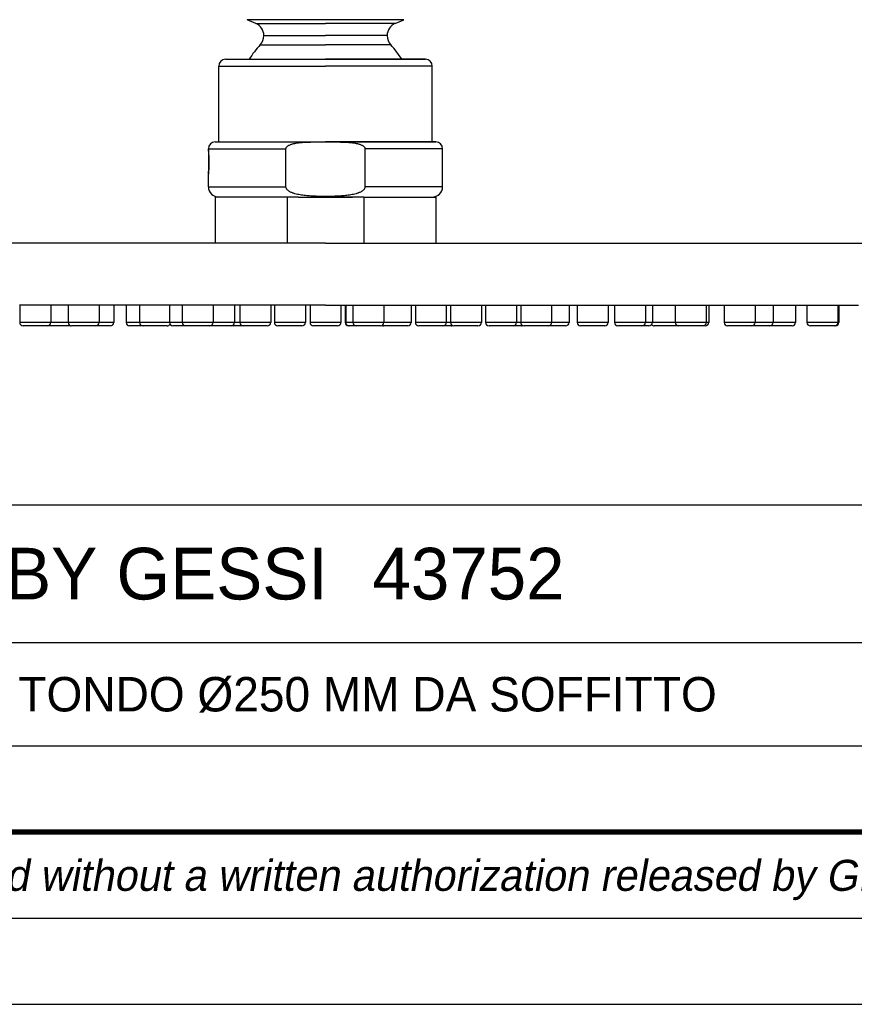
# Model space of a CAD drawing. Header units: millimetres. Extents: x 0 to 210, y 0 to 297.
# Tile 3 of 7: x 91 to 139, y 0 to 57. Entities that reach past the tile are written whole.
import ezdxf
from ezdxf.enums import TextEntityAlignment as Align

# ---------------------------------------------------------------- set-up
doc = ezdxf.new("R2010")
doc.units = ezdxf.units.MM
doc.header["$LTSCALE"] = 19.36
doc.layers.get('0').update_dxf_attribs({"linetype": 'CONTINUOUS'})
for name, color, linetype in [('00_COMPONENTI', 7, 'CONTINUOUS'), ('50_QUOTE', 7, 'CONTINUOUS'), ('52_NOTE', 7, 'CONTINUOUS')]:
    doc.layers.add(name, color=color, linetype=linetype)
doc.styles.get("Standard").update_dxf_attribs({"font": 'txt', "width": 1.15})
doc.styles.add('TEXTSTYLE_4', font='triumi.ttf')
doc.styles.add('TEXTSTYLE_5', font='triumb.ttf')
doc.styles.add('TEXTSTYLE_7', font='trium.ttf')
doc.dimstyles.new('DIMSTYLE_3', dxfattribs={"dimtxt": 2, "dimasz": 2, "dimexe": 1, "dimexo": 0.5, "dimgap": 0.5, "dimtad": 1, "dimdec": 0, "dimlfac": 2.5, "dimdsep": 46, "dimtxsty": 'Standard', "dimblk": '_FILLED', "dimblk1": '_FILLED', "dimblk2": '_FILLED', "dimcen": 0.09, "dimazin": 2, "dimtfac": 1, "dimtdec": 0, "dimtofl": 0, "dimtmove": 0, "dimatfit": 3, "dimldrblk": '_FILLED', "dimfxl": 0, "dimtolj": 1, "dimarcsym": 0})

# ---------------------------------------------------------------- blocks, each defined once
blk = doc.blocks.new('_FILLED')
at = {"color": 0, "linetype": 'ByBlock'}
blk.add_solid([(0, 0), (-1, 0.175), (-1, -0.175)], dxfattribs=at)
blk = doc.blocks.new('*D8')
at = {"layer": '50_QUOTE', "color": 2, "linetype": 'Continuous'}
for p, q in [((96.914, 145.019), (35.972, 145.019)), ((36.972, 145.019), (36.972, 92.799)), ((36.972, 40.579), (36.972, 92.799)), ((57.914, 40.579), (35.972, 40.579))]:
    blk.add_line(p, q, dxfattribs=at)
at = {"layer": '50_QUOTE', "color": 2, "linetype": 'Continuous', "xscale": 2, "yscale": 2, "zscale": 2}
for p, rotation in [((36.972, 145.019), 90), ((36.972, 40.579), 270)]:
    blk.add_blockref('_FILLED', p, dxfattribs=dict(at, rotation=rotation))
at = {"layer": '50_QUOTE', "color": 2, "linetype": 'Continuous', "width": 0.776952}
blk.add_text('261', height=2, rotation=90, dxfattribs=at).set_placement((36.472, 91.361), align=Align.CENTER)

msp = doc.modelspace()

# ---------------------------------------------------------------- linework, layer by layer
at = {"color": 2, "linetype": 'Continuous'}
for p, q in [((10, 29), (200, 29)), ((36, 21), (152, 21)), ((10, 15), (200, 15)), ((10, 15), (200, 15)), ((10, 10), (200, 10)), ((10, 5), (200, 5))]:
    msp.add_line(p, q, dxfattribs=at)
at = {"color": 7, "linetype": 'Continuous'}
msp.add_line((0, 0), (210, 0), dxfattribs=at)
at = {"color": 7, "linetype": 'Continuous', "const_width": 0.3}
msp.add_lwpolyline([(10, 10), (200, 10)], dxfattribs=at)
at = {"layer": '00_COMPONENTI', "color": 7, "linetype": 'Continuous'}
for p, q in [((104.3632, 56.9412), (103.8572, 57.1559)), ((112.4639, 56.9412), (112.9698, 57.1559)), ((104.8335, 56.229), (104.8335, 56.2305)), ((111.9935, 56.229), (111.9935, 56.2305)), ((102.2135, 50.0594), (102.2135, 54.4594)), ((102.6135, 54.8594), (103.4935, 54.8594)), ((102.6135, 54.8594), (103.4935, 54.8594)), ((103.4935, 54.8594), (108.4135, 54.8594)), ((103.4935, 54.8594), (108.4135, 54.8594)), ((113.3335, 54.8594), (108.4135, 54.8594)), ((108.4135, 54.8594), (113.3335, 54.8594)), ((114.2135, 54.8594), (113.3335, 54.8594)), ((113.3335, 54.8594), (114.2135, 54.8594)), ((114.6135, 50.0594), (114.6135, 54.4594)), ((102.0135, 50.0594), (102.2135, 50.0594)), ((102.0135, 50.0594), (102.2135, 50.0594)), ((102.2135, 50.0594), (108.4135, 50.0594)), ((102.2135, 50.0594), (108.4135, 50.0594)), ((108.26, 50.0594), (108.4135, 50.0594)), ((114.6135, 50.0594), (108.4135, 50.0594)), ((108.4135, 50.0594), (114.6135, 50.0594)), ((108.4135, 50.0594), (108.5663, 50.0594)), ((114.8135, 50.0594), (114.6135, 50.0594)), ((114.6135, 50.0594), (114.8135, 50.0594)), ((101.6135, 49.6294), (101.6135, 49.6594)), ((101.6135, 49.6294), (101.6135, 48.9794)), ((101.6135, 49.6294), (101.6135, 49.5594)), ((101.6135, 49.5594), (101.6135, 49.5584)), ((101.6135, 49.5584), (101.6135, 49.5578)), ((101.6135, 49.5578), (101.6135, 49.4413)), ((101.6135, 49.4413), (101.6135, 49.2103)), ((101.6135, 49.2103), (101.6135, 48.9794)), ((106.1157, 47.4594), (106.1157, 49.6594)), ((110.7113, 47.4594), (110.7113, 49.6594)), ((115.2135, 47.4594), (115.2135, 49.6594)), ((101.6135, 48.9794), (101.6135, 48.3294)), ((101.6135, 48.9794), (101.6135, 48.7484)), ((101.6135, 48.7484), (101.6135, 48.5175)), ((101.6135, 48.5175), (101.6135, 48.3294)), ((101.6135, 48.3294), (101.627, 48.306)), ((101.6135, 48.1595), (101.6135, 48.1594)), ((101.6135, 48.0594), (101.6135, 48.1594)), ((101.6135, 47.4594), (101.6135, 48.0594)), ((102.2135, 46.8594), (102.0135, 46.8594)), ((102.0135, 46.8594), (102.0135, 44.1794)), ((102.2165, 46.8594), (102.2135, 46.8594)), ((102.5735, 46.8594), (102.2165, 46.8594)), ((106.1864, 46.8594), (102.5735, 46.8594)), ((106.8522, 46.8594), (106.1864, 46.8594)), ((106.1864, 46.8594), (106.1864, 44.1794)), ((106.853, 46.8594), (106.8522, 46.8594)), ((106.8522, 46.8594), (108.4135, 46.8594)), ((106.853, 46.8594), (108.4135, 46.8594)), ((109.9741, 46.8594), (108.4135, 46.8594)), ((108.4135, 46.8594), (109.9749, 46.8594)), ((109.9749, 46.8594), (109.9741, 46.8594)), ((110.6406, 46.8594), (109.9749, 46.8594)), ((110.6406, 46.8594), (114.2535, 46.8594)), ((110.6406, 46.8594), (110.6406, 44.1794)), ((114.2535, 46.8594), (114.6106, 46.8594)), ((114.6106, 46.8594), (114.6135, 46.8594)), ((114.6135, 46.8594), (114.8135, 46.8594)), ((114.8135, 46.8594), (114.8135, 44.1794)), ((102.0135, 44.1794), (58.9416, 44.1794)), ((108.4135, 44.1794), (102.0135, 44.1794)), ((108.4135, 44.1794), (114.8135, 44.1794)), ((114.8135, 44.1794), (157.8855, 44.1794)), ((92.5525, 40.5794), (90.6478, 40.5794)), ((90.6527, 40.5794), (90.6527, 39.5794)), ((92.4527, 40.5794), (92.4527, 39.5794)), ((92.6859, 40.5794), (92.5525, 40.5794)), ((93.363, 40.5794), (92.6859, 40.5794)), ((93.458, 40.5794), (93.363, 40.5794)), ((95.2135, 40.5794), (93.458, 40.5794)), ((93.4628, 40.5794), (93.4628, 39.5794)), ((95.3626, 40.5794), (95.2135, 40.5794)), ((95.2628, 40.5794), (95.2628, 39.5794)), ((95.4726, 40.5794), (95.3626, 40.5794)), ((96.2132, 40.5794), (95.4726, 40.5794)), ((96.1135, 40.5794), (96.1135, 39.5794)), ((96.7347, 40.5794), (96.2132, 40.5794)), ((96.8823, 40.5794), (96.7347, 40.5794)), ((96.8345, 40.5794), (96.8345, 39.5794)), ((97.1467, 40.5794), (96.8823, 40.5794)), ((97.5139, 40.5794), (97.1467, 40.5794)), ((97.6475, 40.5794), (97.5139, 40.5794)), ((97.6135, 40.5794), (97.6135, 39.5794)), ((99.2555, 40.5794), (97.6475, 40.5794)), ((99.3044, 40.5794), (99.2555, 40.5794)), ((99.9935, 40.5794), (99.3044, 40.5794)), ((99.3555, 40.5794), (99.3555, 39.5794)), ((100.0109, 40.5794), (99.9935, 40.5794)), ((101.1665, 40.5794), (100.0109, 40.5794)), ((100.0932, 40.5794), (100.0932, 39.5794)), ((101.2477, 40.5794), (101.1665, 40.5794)), ((101.9929, 40.5794), (101.2477, 40.5794)), ((101.8932, 40.5794), (101.8932, 39.5794)), ((103.2296, 40.5794), (101.9929, 40.5794)), ((103.1299, 40.5794), (103.1299, 39.5794)), ((103.3345, 40.5794), (103.2296, 40.5794)), ((103.3834, 40.5794), (103.3345, 40.5794)), ((105.3493, 40.5794), (103.3834, 40.5794)), ((103.4345, 40.5794), (103.4345, 39.5794)), ((105.2345, 40.5794), (105.2345, 39.5794)), ((105.5046, 40.5794), (105.3493, 40.5794)), ((105.4439, 40.5794), (105.4439, 39.5794)), ((107.3434, 40.5794), (105.5046, 40.5794)), ((107.2439, 40.5794), (107.2439, 39.5794)), ((107.4135, 40.5794), (107.3434, 40.5794)), ((108.4135, 40.5794), (107.4135, 40.5794)), ((107.5135, 40.5794), (107.5135, 39.5794)), ((107.5135, 40.5794), (107.5135, 39.5794)), ((108.4135, 40.5794), (109.4135, 40.5794)), ((109.3135, 40.5794), (109.3135, 39.5794)), ((109.3135, 40.5794), (109.3135, 39.5794)), ((109.4135, 40.5794), (109.4531, 40.5794)), ((109.4531, 40.5794), (109.486, 40.5794)), ((109.486, 40.5794), (109.8698, 40.5794)), ((109.553, 40.5794), (109.553, 39.5794)), ((109.5856, 40.5794), (109.5856, 39.5794)), ((109.8698, 40.5794), (109.9004, 40.5794)), ((109.9004, 40.5794), (111.3224, 40.5794)), ((110, 40.5794), (110, 39.5794)), ((111.3224, 40.5794), (111.4041, 40.5794)), ((111.4041, 40.5794), (111.4926, 40.5794)), ((111.4926, 40.5794), (111.8981, 40.5794)), ((111.8, 40.5794), (111.8, 39.5794)), ((111.8981, 40.5794), (113.4436, 40.5794)), ((113.3925, 40.5794), (113.3925, 39.5794)), ((113.4436, 40.5794), (113.4925, 40.5794)), ((113.4925, 40.5794), (113.5321, 40.5794)), ((113.5321, 40.5794), (115.4831, 40.5794)), ((113.6321, 40.5794), (113.6321, 39.5794)), ((115.4321, 40.5794), (115.4321, 39.5794)), ((115.4831, 40.5794), (115.532, 40.5794)), ((115.532, 40.5794), (115.5716, 40.5794)), ((115.5716, 40.5794), (115.6605, 40.5794)), ((115.6605, 40.5794), (117.5226, 40.5794)), ((115.6716, 40.5794), (115.6716, 39.5794)), ((117.4716, 40.5794), (117.4716, 39.5794)), ((117.5226, 40.5794), (117.5716, 40.5794)), ((117.5716, 40.5794), (117.6111, 40.5794)), ((117.6111, 40.5794), (119.5621, 40.5794)), ((117.7111, 40.5794), (117.7111, 39.5794)), ((119.5111, 40.5794), (119.5111, 39.5794)), ((119.5621, 40.5794), (119.6111, 40.5794)), ((119.6111, 40.5794), (119.6506, 40.5794)), ((119.6506, 40.5794), (119.9447, 40.5794)), ((119.7506, 40.5794), (119.7506, 39.5794)), ((119.9447, 40.5794), (121.3545, 40.5794)), ((121.3545, 40.5794), (121.6017, 40.5794)), ((121.5506, 40.5794), (121.5506, 39.5794)), ((121.6017, 40.5794), (121.6506, 40.5794)), ((121.6506, 40.5794), (122.4055, 40.5794)), ((122.4055, 40.5794), (122.6132, 40.5794)), ((122.5623, 40.5794), (122.5623, 39.5794)), ((122.6132, 40.5794), (122.6623, 40.5794)), ((122.6623, 40.5794), (122.7533, 40.5794)), ((122.7533, 40.5794), (122.9312, 40.5794)), ((122.9312, 40.5794), (124.7401, 40.5794)), ((123.0311, 40.5794), (123.0311, 39.5794)), ((124.7401, 40.5794), (124.9309, 40.5794)), ((124.8311, 40.5794), (124.8311, 39.5794)), ((124.9309, 40.5794), (125.0961, 40.5794)), ((125.0961, 40.5794), (126.8734, 40.5794)), ((125.1958, 40.5794), (125.1958, 39.5794)), ((126.8734, 40.5794), (126.9085, 40.5794)), ((126.9085, 40.5794), (126.9401, 40.5794)), ((126.9401, 40.5794), (127.0955, 40.5794)), ((126.9958, 40.5794), (126.9958, 39.5794)), ((127.0955, 40.5794), (127.5015, 40.5794)), ((127.4017, 40.5794), (127.4017, 39.5794)), ((127.5015, 40.5794), (128.6326, 40.5794)), ((128.6326, 40.5794), (130.3594, 40.5794)), ((128.7323, 40.5794), (128.7323, 39.5794)), ((130.3594, 40.5794), (130.4766, 40.5794)), ((130.4766, 40.5794), (130.632, 40.5794)), ((130.5323, 40.5794), (130.5323, 39.5794)), ((130.632, 40.5794), (130.7713, 40.5794)), ((130.6716, 40.5794), (130.6716, 39.5794)), ((130.7713, 40.5794), (130.8531, 40.5794)), ((130.8531, 40.5794), (131.4698, 40.5794)), ((131.4698, 40.5794), (133.154, 40.5794)), ((131.5695, 40.5794), (131.5695, 39.5794)), ((133.154, 40.5794), (133.4135, 40.5794)), ((133.3695, 40.5794), (133.3695, 39.5794)), ((133.4135, 40.5794), (133.4692, 40.5794)), ((133.4692, 40.5794), (133.8304, 40.5794)), ((133.8304, 40.5794), (134.5211, 40.5794)), ((134.4214, 40.5794), (134.4214, 39.5794)), ((134.5211, 40.5794), (134.662, 40.5794)), ((134.662, 40.5794), (134.8135, 40.5794)), ((134.8135, 40.5794), (135.8132, 40.5794)), ((135.7135, 40.5794), (135.7135, 39.5794)), ((135.8132, 40.5794), (135.8893, 40.5794)), ((135.8893, 40.5794), (136.281, 40.5794)), ((136.281, 40.5794), (136.3317, 40.5794)), ((136.3317, 40.5794), (137.8134, 40.5794)), ((136.3807, 40.5794), (136.3807, 39.5794)), ((137.8134, 40.5794), (137.9652, 40.5794)), ((137.9652, 40.5794), (138.2711, 40.5794)), ((138.1807, 40.5794), (138.1807, 39.5794)), ((138.2316, 40.5794), (138.2316, 39.5794)), ((138.2711, 40.5794), (138.3316, 40.5794)), ((138.3316, 40.5794), (139.3769, 40.5794)), ((90.8618, 39.3794), (90.8527, 39.3794)), ((90.8551, 39.3794), (90.8566, 39.3794)), ((92.186, 39.3794), (90.8551, 39.3794)), ((90.9161, 39.3794), (90.8618, 39.3794)), ((90.9228, 39.3794), (90.9161, 39.3794)), ((91.2903, 39.3794), (90.9228, 39.3794)), ((91.2927, 39.3794), (91.2903, 39.3794)), ((91.3174, 39.3794), (91.2927, 39.3794)), ((91.3195, 39.3794), (91.3174, 39.3794)), ((91.808, 39.3794), (91.3195, 39.3794)), ((91.8127, 39.3794), (91.808, 39.3794)), ((92.186, 39.3794), (91.8127, 39.3794)), ((92.2423, 39.3794), (92.186, 39.3794)), ((92.2448, 39.3794), (92.186, 39.3794)), ((92.2527, 39.3794), (92.2423, 39.3794)), ((92.2488, 39.3794), (92.2448, 39.3794)), ((92.2502, 39.3794), (92.2488, 39.3794)), ((92.2565, 39.3794), (92.2527, 39.3794)), ((92.2565, 39.3794), (92.2527, 39.3794)), ((92.326, 39.3794), (92.2565, 39.3794)), ((93.4623, 39.3794), (92.2565, 39.3794)), ((92.636, 39.3794), (92.326, 39.3794)), ((92.6415, 39.3794), (92.636, 39.3794)), ((92.6856, 39.3794), (92.6415, 39.3794)), ((93.156, 39.3794), (92.6856, 39.3794)), ((93.1592, 39.3794), (93.156, 39.3794)), ((93.4623, 39.3794), (93.1592, 39.3794)), ((93.596, 39.3794), (93.4623, 39.3794)), ((93.5958, 39.3794), (93.4623, 39.3794)), ((93.6719, 39.3794), (93.6628, 39.3794)), ((93.6653, 39.3794), (93.6667, 39.3794)), ((93.6696, 39.3794), (93.6653, 39.3794)), ((94.9962, 39.3794), (93.6696, 39.3794)), ((93.7263, 39.3794), (93.6719, 39.3794)), ((93.7329, 39.3794), (93.7263, 39.3794)), ((94.1005, 39.3794), (93.7329, 39.3794)), ((94.1028, 39.3794), (94.1005, 39.3794)), ((94.1276, 39.3794), (94.1028, 39.3794)), ((94.1297, 39.3794), (94.1276, 39.3794)), ((94.6182, 39.3794), (94.1297, 39.3794)), ((94.6228, 39.3794), (94.6182, 39.3794)), ((94.9962, 39.3794), (94.6228, 39.3794)), ((95.0628, 39.3794), (94.9962, 39.3794)), ((95.0589, 39.3794), (94.9962, 39.3794)), ((95.0604, 39.3794), (95.0589, 39.3794)), ((95.2135, 39.3794), (95.0628, 39.3794)), ((95.2135, 39.3794), (95.0628, 39.3794)), ((95.4724, 39.3794), (95.2135, 39.3794)), ((95.4723, 39.3794), (95.2135, 39.3794)), ((95.4735, 39.3794), (95.4723, 39.3794)), ((95.4735, 39.3794), (95.4724, 39.3794)), ((95.91, 39.3794), (95.4735, 39.3794)), ((95.9135, 39.3794), (95.4735, 39.3794)), ((95.912, 39.3794), (95.91, 39.3794)), ((97.0423, 39.3794), (97.0345, 39.3794)), ((97.8135, 39.3794), (97.035, 39.3794)), ((97.035, 39.3794), (97.0377, 39.3794)), ((97.3155, 39.3794), (97.0423, 39.3794)), ((97.4745, 39.3794), (97.3155, 39.3794)), ((97.4786, 39.3794), (97.4745, 39.3794)), ((97.5817, 39.3794), (97.4786, 39.3794)), ((97.5829, 39.3794), (97.5817, 39.3794)), ((97.8135, 39.3794), (97.5829, 39.3794)), ((97.8208, 39.3794), (97.8135, 39.3794)), ((97.8209, 39.3794), (97.815, 39.3794)), ((97.815, 39.3794), (97.817, 39.3794)), ((97.8997, 39.3794), (97.8208, 39.3794)), ((99.1197, 39.3794), (97.8209, 39.3794)), ((98.2535, 39.3794), (97.8997, 39.3794)), ((98.2547, 39.3794), (98.2535, 39.3794)), ((98.2839, 39.3794), (98.2547, 39.3794)), ((98.2884, 39.3794), (98.2839, 39.3794)), ((98.7724, 39.3794), (98.2884, 39.3794)), ((98.7735, 39.3794), (98.7724, 39.3794)), ((99.1197, 39.3794), (98.7735, 39.3794)), ((99.21, 39.3794), (99.1197, 39.3794)), ((99.2135, 39.3794), (99.1197, 39.3794)), ((99.212, 39.3794), (99.21, 39.3794)), ((99.5637, 39.3794), (99.5555, 39.3794)), ((99.5576, 39.3794), (99.5584, 39.3794)), ((100.2932, 39.3794), (99.5576, 39.3794)), ((99.5842, 39.3794), (99.5637, 39.3794)), ((99.5937, 39.3794), (99.5842, 39.3794)), ((100.0024, 39.3794), (99.5937, 39.3794)), ((100.0082, 39.3794), (100.0024, 39.3794)), ((100.2932, 39.3794), (100.0082, 39.3794)), ((100.2985, 39.3794), (100.2932, 39.3794)), ((100.2951, 39.3794), (100.2967, 39.3794)), ((101.6808, 39.3794), (100.2951, 39.3794)), ((100.3031, 39.3794), (100.2985, 39.3794)), ((100.7332, 39.3794), (100.3031, 39.3794)), ((100.735, 39.3794), (100.7332, 39.3794)), ((100.7378, 39.3794), (100.735, 39.3794)), ((101.2527, 39.3794), (100.7378, 39.3794)), ((101.2532, 39.3794), (101.2527, 39.3794)), ((101.6808, 39.3794), (101.2532, 39.3794)), ((101.6932, 39.3794), (101.6808, 39.3794)), ((101.6898, 39.3794), (101.6808, 39.3794)), ((101.6913, 39.3794), (101.6898, 39.3794)), ((101.6958, 39.3794), (101.6932, 39.3794)), ((101.6958, 39.3794), (101.6932, 39.3794)), ((101.9699, 39.3794), (101.6958, 39.3794)), ((102.9175, 39.3794), (101.6958, 39.3794)), ((101.9717, 39.3794), (101.9699, 39.3794)), ((101.9745, 39.3794), (101.9717, 39.3794)), ((102.4894, 39.3794), (101.9745, 39.3794)), ((102.4899, 39.3794), (102.4894, 39.3794)), ((102.9175, 39.3794), (102.4899, 39.3794)), ((102.9299, 39.3794), (102.9175, 39.3794)), ((102.9265, 39.3794), (102.9175, 39.3794)), ((102.9281, 39.3794), (102.9265, 39.3794)), ((102.9376, 39.3794), (102.9299, 39.3794)), ((102.9377, 39.3794), (102.9299, 39.3794)), ((103.4855, 39.3794), (102.9376, 39.3794)), ((103.334, 39.3794), (102.9377, 39.3794)), ((103.3358, 39.3794), (103.334, 39.3794)), ((103.4855, 39.3794), (103.3358, 39.3794)), ((103.6301, 39.3794), (103.4855, 39.3794)), ((103.6301, 39.3794), (103.4855, 39.3794)), ((103.6394, 39.3794), (103.6301, 39.3794)), ((103.6394, 39.3794), (103.6301, 39.3794)), ((103.6428, 39.3794), (103.6345, 39.3794)), ((105.0002, 39.3794), (103.6367, 39.3794)), ((103.6367, 39.3794), (103.6374, 39.3794)), ((103.6632, 39.3794), (103.6428, 39.3794)), ((103.6727, 39.3794), (103.6632, 39.3794)), ((104.0815, 39.3794), (103.6727, 39.3794)), ((104.0872, 39.3794), (104.0815, 39.3794)), ((104.5945, 39.3794), (104.0872, 39.3794)), ((105.0002, 39.3794), (104.5945, 39.3794)), ((105.0316, 39.3794), (105.0002, 39.3794)), ((105.0345, 39.3794), (105.0002, 39.3794)), ((106.0821, 39.3794), (105.6439, 39.3794)), ((105.6439, 39.3794), (105.6439, 39.3794)), ((105.6468, 39.3794), (105.6462, 39.3794)), ((107.0361, 39.3794), (105.6468, 39.3794)), ((106.0839, 39.3794), (106.0821, 39.3794)), ((106.0853, 39.3794), (106.0839, 39.3794)), ((106.5998, 39.3794), (106.0853, 39.3794)), ((106.6039, 39.3794), (106.5998, 39.3794)), ((107.0361, 39.3794), (106.6039, 39.3794)), ((107.04, 39.3794), (107.0361, 39.3794)), ((107.04, 39.3794), (107.0361, 39.3794)), ((107.0415, 39.3794), (107.04, 39.3794)), ((107.0409, 39.3794), (107.04, 39.3794)), ((107.0439, 39.3794), (107.0409, 39.3794)), ((108.1535, 39.3794), (107.7135, 39.3794)), ((108.6735, 39.3794), (108.1535, 39.3794)), ((109.1135, 39.3794), (108.6735, 39.3794)), ((109.7783, 39.3794), (109.753, 39.3794)), ((109.7783, 39.3794), (109.7531, 39.3794)), ((109.7826, 39.3794), (109.7783, 39.3794)), ((109.7826, 39.3794), (109.7783, 39.3794)), ((109.7856, 39.3794), (109.7826, 39.3794)), ((109.7856, 39.3794), (109.7826, 39.3794)), ((109.787, 39.3794), (109.7856, 39.3794)), ((109.787, 39.3794), (109.7856, 39.3794)), ((109.7915, 39.3794), (109.787, 39.3794)), ((109.7915, 39.3794), (109.787, 39.3794)), ((110.2, 39.3794), (109.7915, 39.3794)), ((110.2, 39.3794), (109.7915, 39.3794)), ((110.2014, 39.3794), (110.2, 39.3794)), ((110.2014, 39.3794), (110.2, 39.3794)), ((110.2059, 39.3794), (110.2014, 39.3794)), ((110.2059, 39.3794), (110.2014, 39.3794)), ((110.64, 39.3794), (110.2059, 39.3794)), ((110.64, 39.3794), (110.2059, 39.3794)), ((110.6458, 39.3794), (110.64, 39.3794)), ((110.6458, 39.3794), (110.64, 39.3794)), ((111.1595, 39.3794), (110.6458, 39.3794)), ((111.1595, 39.3794), (110.6458, 39.3794)), ((111.16, 39.3794), (111.1595, 39.3794)), ((111.16, 39.3794), (111.1595, 39.3794)), ((111.1635, 39.3794), (111.16, 39.3794)), ((111.1635, 39.3794), (111.16, 39.3794)), ((111.5911, 39.3794), (111.1635, 39.3794)), ((111.5911, 39.3794), (111.1635, 39.3794)), ((111.5954, 39.3794), (111.5911, 39.3794)), ((111.6, 39.3794), (111.5911, 39.3794)), ((111.6, 39.3794), (111.5954, 39.3794)), ((111.8268, 39.3794), (111.7925, 39.3794)), ((111.8268, 39.3794), (111.7926, 39.3794)), ((113.1925, 39.3794), (111.8268, 39.3794)), ((112.2325, 39.3794), (111.8268, 39.3794)), ((112.7398, 39.3794), (112.2325, 39.3794)), ((112.7456, 39.3794), (112.7398, 39.3794)), ((113.1543, 39.3794), (112.7456, 39.3794)), ((113.1638, 39.3794), (113.1543, 39.3794)), ((113.1925, 39.3794), (113.1638, 39.3794)), ((113.8663, 39.3794), (113.8321, 39.3794)), ((113.8663, 39.3794), (113.8321, 39.3794)), ((115.232, 39.3794), (113.8663, 39.3794)), ((114.2721, 39.3794), (113.8663, 39.3794)), ((114.7793, 39.3794), (114.2721, 39.3794)), ((114.7851, 39.3794), (114.7793, 39.3794)), ((115.1938, 39.3794), (114.7851, 39.3794)), ((115.2034, 39.3794), (115.1938, 39.3794)), ((115.2321, 39.3794), (115.2034, 39.3794)), ((115.2724, 39.3794), (115.232, 39.3794)), ((115.2723, 39.3794), (115.232, 39.3794)), ((115.2735, 39.3794), (115.2723, 39.3794)), ((115.2735, 39.3794), (115.2724, 39.3794)), ((115.71, 39.3794), (115.2735, 39.3794)), ((115.7135, 39.3794), (115.2735, 39.3794)), ((115.712, 39.3794), (115.71, 39.3794)), ((115.9058, 39.3794), (115.8716, 39.3794)), ((115.9058, 39.3794), (115.8716, 39.3794)), ((116.3116, 39.3794), (115.9058, 39.3794)), ((117.2715, 39.3794), (115.9058, 39.3794)), ((116.8188, 39.3794), (116.3116, 39.3794)), ((116.8246, 39.3794), (116.8188, 39.3794)), ((117.2334, 39.3794), (116.8246, 39.3794)), ((117.2429, 39.3794), (117.2334, 39.3794)), ((117.2716, 39.3794), (117.2429, 39.3794)), ((117.9453, 39.3794), (117.9111, 39.3794)), ((117.9453, 39.3794), (117.9111, 39.3794)), ((118.3511, 39.3794), (117.9453, 39.3794)), ((119.311, 39.3794), (117.9453, 39.3794)), ((118.8584, 39.3794), (118.3511, 39.3794)), ((118.8641, 39.3794), (118.8584, 39.3794)), ((119.2729, 39.3794), (118.8641, 39.3794)), ((119.2824, 39.3794), (119.2729, 39.3794)), ((119.3111, 39.3794), (119.2824, 39.3794)), ((119.3485, 39.3794), (119.3111, 39.3794)), ((119.3485, 39.3794), (119.3111, 39.3794)), ((119.3525, 39.3794), (119.3485, 39.3794)), ((119.3525, 39.3794), (119.3485, 39.3794)), ((119.4989, 39.3794), (119.3525, 39.3794)), ((119.4989, 39.3794), (119.3525, 39.3794)), ((119.7923, 39.3794), (119.4989, 39.3794)), ((119.7925, 39.3794), (119.4989, 39.3794)), ((119.9849, 39.3794), (119.9506, 39.3794)), ((119.9849, 39.3794), (119.9507, 39.3794)), ((120.3906, 39.3794), (119.9849, 39.3794)), ((121.3505, 39.3794), (119.9849, 39.3794)), ((120.8979, 39.3794), (120.3906, 39.3794)), ((120.9036, 39.3794), (120.8979, 39.3794)), ((121.3124, 39.3794), (120.9036, 39.3794)), ((121.3219, 39.3794), (121.3124, 39.3794)), ((121.3506, 39.3794), (121.3219, 39.3794)), ((121.3522, 39.3794), (121.3506, 39.3794)), ((121.3522, 39.3794), (121.3506, 39.3794)), ((121.4093, 39.3794), (121.3522, 39.3794)), ((121.4092, 39.3794), (121.3522, 39.3794)), ((121.8532, 39.3794), (121.4092, 39.3794)), ((121.8533, 39.3794), (121.4093, 39.3794)), ((121.8555, 39.3794), (121.8532, 39.3794)), ((121.8555, 39.3794), (121.8533, 39.3794)), ((121.9223, 39.3794), (121.8555, 39.3794)), ((121.9223, 39.3794), (121.8555, 39.3794)), ((122.1804, 39.3794), (121.9223, 39.3794)), ((122.1804, 39.3794), (121.9223, 39.3794)), ((122.1825, 39.3794), (122.1804, 39.3794)), ((122.1825, 39.3794), (122.1804, 39.3794)), ((122.3623, 39.3794), (122.1825, 39.3794)), ((122.3623, 39.3794), (122.1825, 39.3794)), ((123.2377, 39.3794), (123.2311, 39.3794)), ((123.2316, 39.3794), (123.2351, 39.3794)), ((123.3647, 39.3794), (123.2316, 39.3794)), ((123.3647, 39.3794), (123.2377, 39.3794)), ((123.6678, 39.3794), (123.3647, 39.3794)), ((123.6679, 39.3794), (123.3647, 39.3794)), ((123.6711, 39.3794), (123.6678, 39.3794)), ((123.6711, 39.3794), (123.6679, 39.3794)), ((124.1414, 39.3794), (123.6711, 39.3794)), ((124.1414, 39.3794), (123.6711, 39.3794)), ((124.1855, 39.3794), (124.1414, 39.3794)), ((124.1855, 39.3794), (124.1414, 39.3794)), ((124.1911, 39.3794), (124.1855, 39.3794)), ((124.1911, 39.3794), (124.1855, 39.3794)), ((124.4918, 39.3794), (124.1911, 39.3794)), ((124.4918, 39.3794), (124.1911, 39.3794)), ((124.501, 39.3794), (124.4918, 39.3794)), ((124.501, 39.3794), (124.4918, 39.3794)), ((124.6311, 39.3794), (124.501, 39.3794)), ((124.6271, 39.3794), (124.501, 39.3794)), ((124.6305, 39.3794), (124.6271, 39.3794)), ((125.4029, 39.3794), (125.3958, 39.3794)), ((125.3964, 39.3794), (125.3995, 39.3794)), ((125.5048, 39.3794), (125.3964, 39.3794)), ((125.5048, 39.3794), (125.4029, 39.3794)), ((125.8352, 39.3794), (125.5048, 39.3794)), ((125.8352, 39.3794), (125.5048, 39.3794)), ((125.8358, 39.3794), (125.8352, 39.3794)), ((125.8358, 39.3794), (125.8352, 39.3794)), ((126.3089, 39.3794), (125.8358, 39.3794)), ((126.3089, 39.3794), (125.8358, 39.3794)), ((126.3153, 39.3794), (126.3089, 39.3794)), ((126.3153, 39.3794), (126.3089, 39.3794)), ((126.3529, 39.3794), (126.3153, 39.3794)), ((126.3529, 39.3794), (126.3153, 39.3794)), ((126.3558, 39.3794), (126.3529, 39.3794)), ((126.3558, 39.3794), (126.3529, 39.3794)), ((126.6848, 39.3794), (126.3558, 39.3794)), ((126.6848, 39.3794), (126.3558, 39.3794)), ((126.7882, 39.3794), (126.6848, 39.3794)), ((126.7882, 39.3794), (126.6848, 39.3794)), ((126.7958, 39.3794), (126.7882, 39.3794)), ((126.7921, 39.3794), (126.7882, 39.3794)), ((126.7952, 39.3794), (126.7921, 39.3794)), ((127.1985, 39.3794), (126.7958, 39.3794)), ((127.2017, 39.3794), (126.7958, 39.3794)), ((127.2012, 39.3794), (127.1985, 39.3794)), ((127.5209, 39.3794), (127.5135, 39.3794)), ((128.2135, 39.3794), (127.515, 39.3794)), ((127.515, 39.3794), (127.517, 39.3794)), ((127.9535, 39.3794), (127.5209, 39.3794)), ((127.9547, 39.3794), (127.9535, 39.3794)), ((128.2135, 39.3794), (127.9547, 39.3794)), ((128.4724, 39.3794), (128.2135, 39.3794)), ((128.4723, 39.3794), (128.2135, 39.3794)), ((128.4735, 39.3794), (128.4723, 39.3794)), ((128.4735, 39.3794), (128.4724, 39.3794)), ((128.91, 39.3794), (128.4735, 39.3794)), ((128.9135, 39.3794), (128.4735, 39.3794)), ((128.912, 39.3794), (128.91, 39.3794)), ((128.9393, 39.3794), (128.9323, 39.3794)), ((128.9329, 39.3794), (128.936, 39.3794)), ((129.0412, 39.3794), (128.9329, 39.3794)), ((129.0412, 39.3794), (128.9393, 39.3794)), ((129.3717, 39.3794), (129.0412, 39.3794)), ((129.3717, 39.3794), (129.0412, 39.3794)), ((129.3723, 39.3794), (129.3717, 39.3794)), ((129.3723, 39.3794), (129.3717, 39.3794)), ((129.8453, 39.3794), (129.3723, 39.3794)), ((129.8453, 39.3794), (129.3723, 39.3794)), ((129.8518, 39.3794), (129.8453, 39.3794)), ((129.8518, 39.3794), (129.8453, 39.3794)), ((129.8894, 39.3794), (129.8518, 39.3794)), ((129.8894, 39.3794), (129.8518, 39.3794)), ((129.8923, 39.3794), (129.8894, 39.3794)), ((129.8923, 39.3794), (129.8894, 39.3794)), ((130.2213, 39.3794), (129.8923, 39.3794)), ((130.2213, 39.3794), (129.8923, 39.3794)), ((130.3323, 39.3794), (130.2213, 39.3794)), ((130.3286, 39.3794), (130.2213, 39.3794)), ((130.3317, 39.3794), (130.3286, 39.3794)), ((130.3333, 39.3794), (130.3323, 39.3794)), ((130.3333, 39.3794), (130.3323, 39.3794)), ((130.4716, 39.3794), (130.3333, 39.3794)), ((130.4713, 39.3794), (130.3333, 39.3794)), ((131.9903, 39.3794), (131.7695, 39.3794)), ((131.9903, 39.3794), (131.7698, 39.3794)), ((132.2095, 39.3794), (131.9903, 39.3794)), ((132.2095, 39.3794), (131.9903, 39.3794)), ((132.2129, 39.3794), (132.2095, 39.3794)), ((132.213, 39.3794), (132.2095, 39.3794)), ((132.6417, 39.3794), (132.2129, 39.3794)), ((132.6418, 39.3794), (132.213, 39.3794)), ((132.6475, 39.3794), (132.6417, 39.3794)), ((132.6475, 39.3794), (132.6418, 39.3794)), ((132.7295, 39.3794), (132.6475, 39.3794)), ((132.7295, 39.3794), (132.6475, 39.3794)), ((132.7306, 39.3794), (132.7295, 39.3794)), ((132.7307, 39.3794), (132.7295, 39.3794)), ((132.9409, 39.3794), (132.7306, 39.3794)), ((132.9409, 39.3794), (132.7307, 39.3794)), ((132.9523, 39.3794), (132.9409, 39.3794)), ((132.9523, 39.3794), (132.9409, 39.3794)), ((133.1695, 39.3794), (132.9523, 39.3794)), ((133.1691, 39.3794), (132.9523, 39.3794)), ((133.1769, 39.3794), (133.1634, 39.3794)), ((133.1768, 39.3794), (133.1695, 39.3794)), ((133.3051, 39.3794), (133.1768, 39.3794)), ((133.2614, 39.3794), (133.1769, 39.3794)), ((133.3051, 39.3794), (133.2614, 39.3794)), ((133.5977, 39.3794), (133.3051, 39.3794)), ((133.5977, 39.3794), (133.3051, 39.3794)), ((133.6018, 39.3794), (133.5977, 39.3794)), ((133.6018, 39.3794), (133.5977, 39.3794)), ((133.7347, 39.3794), (133.6018, 39.3794)), ((133.7348, 39.3794), (133.6018, 39.3794)), ((133.7377, 39.3794), (133.7347, 39.3794)), ((133.7377, 39.3794), (133.7348, 39.3794)), ((133.7788, 39.3794), (133.7377, 39.3794)), ((133.7788, 39.3794), (133.7377, 39.3794)), ((133.7814, 39.3794), (133.7788, 39.3794)), ((133.7814, 39.3794), (133.7788, 39.3794)), ((134.2214, 39.3794), (133.7814, 39.3794)), ((134.2214, 39.3794), (133.7814, 39.3794)), ((134.2235, 39.3794), (134.2214, 39.3794)), ((134.2235, 39.3794), (134.2214, 39.3794)), ((134.5535, 39.3794), (134.2235, 39.3794)), ((134.8135, 39.3794), (134.2235, 39.3794)), ((134.5547, 39.3794), (134.5535, 39.3794)), ((134.8135, 39.3794), (134.5547, 39.3794)), ((135.0723, 39.3794), (134.8135, 39.3794)), ((135.0724, 39.3794), (134.8135, 39.3794)), ((135.0735, 39.3794), (135.0723, 39.3794)), ((135.0735, 39.3794), (135.0724, 39.3794)), ((135.5135, 39.3794), (135.0735, 39.3794)), ((135.51, 39.3794), (135.0735, 39.3794)), ((135.512, 39.3794), (135.51, 39.3794)), ((136.8015, 39.3794), (136.5807, 39.3794)), ((136.8015, 39.3794), (136.581, 39.3794)), ((137.0207, 39.3794), (136.8015, 39.3794)), ((137.0207, 39.3794), (136.8015, 39.3794)), ((137.0241, 39.3794), (137.0207, 39.3794)), ((137.0242, 39.3794), (137.0207, 39.3794)), ((137.4529, 39.3794), (137.0241, 39.3794)), ((137.453, 39.3794), (137.0242, 39.3794)), ((137.4587, 39.3794), (137.4529, 39.3794)), ((137.4587, 39.3794), (137.453, 39.3794)), ((137.5407, 39.3794), (137.4587, 39.3794)), ((137.5407, 39.3794), (137.4587, 39.3794)), ((137.5418, 39.3794), (137.5407, 39.3794)), ((137.5418, 39.3794), (137.5407, 39.3794)), ((137.7521, 39.3794), (137.5418, 39.3794)), ((137.7521, 39.3794), (137.5418, 39.3794)), ((137.7635, 39.3794), (137.7521, 39.3794)), ((137.7635, 39.3794), (137.7521, 39.3794)), ((137.9807, 39.3794), (137.7635, 39.3794)), ((137.9803, 39.3794), (137.7635, 39.3794)), ((137.9873, 39.3794), (137.9807, 39.3794)), ((137.9873, 39.3794), (137.9807, 39.3794)), ((138.0316, 39.3794), (137.9873, 39.3794)), ((138.0315, 39.3794), (137.9873, 39.3794))]:
    msp.add_line(p, q, dxfattribs=at)
at = {"layer": '00_COMPONENTI', "color": 9, "linetype": 'Continuous'}
for p, q in [((108.4135, 57.1559), (103.8572, 57.1559)), ((104.3632, 56.9412), (108.4135, 56.9412)), ((112.9698, 57.1559), (108.4135, 57.1559)), ((112.4639, 56.9412), (108.4135, 56.9412)), ((104.8335, 56.2305), (104.8362, 56.2305)), ((104.8335, 56.229), (104.8362, 56.229)), ((104.8362, 56.2305), (108.4135, 56.2305)), ((104.8362, 56.229), (108.4135, 56.229)), ((111.9909, 56.2305), (108.4135, 56.2305)), ((111.9909, 56.229), (108.4135, 56.229)), ((111.9935, 56.2305), (111.9909, 56.2305)), ((111.9935, 56.229), (111.9909, 56.229)), ((104.6241, 55.7003), (108.4135, 55.7003)), ((112.2029, 55.7003), (108.4135, 55.7003)), ((102.2135, 54.4594), (108.4135, 54.4594)), ((114.6135, 54.4594), (108.4135, 54.4594)), ((101.6135, 49.6594), (103.1135, 49.6594)), ((103.1135, 49.6594), (106.1157, 49.6594)), ((115.2135, 49.6594), (110.7113, 49.6594)), ((101.6135, 47.4594), (102.8135, 47.4594)), ((102.8135, 47.4594), (106.1157, 47.4594)), ((114.0135, 47.4594), (110.7113, 47.4594)), ((115.2135, 47.4594), (114.0135, 47.4594)), ((92.367, 39.5794), (90.6527, 39.5794)), ((92.4527, 39.5794), (92.367, 39.5794)), ((93.4628, 39.5794), (92.4527, 39.5794)), ((95.1772, 39.5794), (93.4628, 39.5794)), ((95.2628, 39.5794), (95.1772, 39.5794)), ((96.1135, 39.5794), (95.2628, 39.5794)), ((97.6135, 39.5794), (96.8345, 39.5794)), ((99.2929, 39.5794), (97.6135, 39.5794)), ((99.3555, 39.5794), (99.2929, 39.5794)), ((100.0932, 39.5794), (99.3555, 39.5794)), ((101.8773, 39.5794), (100.0932, 39.5794)), ((101.8932, 39.5794), (101.8773, 39.5794)), ((103.114, 39.5794), (101.8932, 39.5794)), ((103.1299, 39.5794), (103.114, 39.5794)), ((103.4345, 39.5794), (103.1305, 39.5794)), ((105.1905, 39.5794), (103.4345, 39.5794)), ((105.2345, 39.5794), (105.1905, 39.5794)), ((107.2389, 39.5794), (105.4439, 39.5794)), ((107.2439, 39.5794), (107.2389, 39.5794)), ((109.3135, 39.5794), (107.5135, 39.5794)), ((109.5856, 39.5794), (109.553, 39.5794)), ((109.5874, 39.5794), (109.5856, 39.5794)), ((109.5927, 39.5794), (109.5874, 39.5794)), ((110, 39.5794), (109.5927, 39.5794)), ((110.0018, 39.5794), (110, 39.5794)), ((110.0071, 39.5794), (110.0018, 39.5794)), ((111.8, 39.5794), (110.0071, 39.5794)), ((113.3925, 39.5794), (111.8, 39.5794)), ((113.6761, 39.5794), (113.6321, 39.5794)), ((115.4321, 39.5794), (113.6761, 39.5794)), ((115.6696, 39.5794), (115.4321, 39.5794)), ((115.6716, 39.5794), (115.6696, 39.5794)), ((115.7156, 39.5794), (115.6716, 39.5794)), ((117.4716, 39.5794), (115.7156, 39.5794)), ((117.7551, 39.5794), (117.7111, 39.5794)), ((119.5111, 39.5794), (117.7551, 39.5794)), ((119.7486, 39.5794), (119.5111, 39.5794)), ((119.7506, 39.5794), (119.7486, 39.5794)), ((119.7946, 39.5794), (119.7506, 39.5794)), ((121.5506, 39.5794), (119.7946, 39.5794)), ((122.5623, 39.5794), (121.5506, 39.5794)), ((123.2029, 39.5794), (123.0311, 39.5794)), ((124.8311, 39.5794), (123.2029, 39.5794)), ((125.3359, 39.5794), (125.1958, 39.5794)), ((126.9958, 39.5794), (125.3359, 39.5794)), ((126.9998, 39.5794), (126.9958, 39.5794)), ((127.4017, 39.5794), (126.9998, 39.5794)), ((128.2135, 39.5794), (127.4017, 39.5794)), ((128.7323, 39.5794), (128.2135, 39.5794)), ((128.8724, 39.5794), (128.7323, 39.5794)), ((130.5323, 39.5794), (128.8724, 39.5794)), ((130.6716, 39.5794), (130.5323, 39.5794)), ((131.8534, 39.5794), (131.5695, 39.5794)), ((133.3695, 39.5794), (131.8534, 39.5794)), ((133.3713, 39.5794), (133.3695, 39.5794)), ((134.4214, 39.5794), (133.3713, 39.5794)), ((134.8135, 39.5794), (134.4214, 39.5794)), ((135.7135, 39.5794), (134.8135, 39.5794)), ((136.6646, 39.5794), (136.3807, 39.5794)), ((138.1807, 39.5794), (136.6646, 39.5794)), ((138.2316, 39.5794), (138.1807, 39.5794))]:
    msp.add_line(p, q, dxfattribs=at)
at = {"layer": '00_COMPONENTI', "color": 2, "linetype": 'Continuous'}
msp.add_line((101.6135, 48.3294), (101.6289, 48.3294), dxfattribs=at)
at = {"layer": '00_COMPONENTI', "color": 7, "linetype": 'Continuous'}
for centre, radius, start, end in [((104.0615, 56.2305), 0.772, 0, 67), ((112.7655, 56.2305), 0.772, 113, 180), ((104.0615, 56.229), 0.772, 316.78037, 360), ((112.7655, 56.229), 0.772, 180, 223.21963), ((108.4135, 52.1394), 5.2, 136.78037, 148.45919), ((108.4135, 52.1394), 5.2, 31.54081, 43.21963), ((102.6135, 54.4594), 0.4, 90, 180), ((114.2135, 54.4594), 0.4, 0, 90), ((102.0135, 49.6594), 0.4, 90, 180), ((114.8135, 49.6594), 0.4, 0, 90), ((94.8305, 48.8607), 6.8191, 355.33313, 359.9888), ((94.6933, 48.8717), 6.9568, 354.12294, 355.33477), ((102.2135, 47.4594), 0.6, 180, 270), ((114.6135, 47.4594), 0.6, 270, 360), ((90.8527, 39.5794), 0.2, 180, 270), ((92.2527, 39.5794), 0.2, 270, 360), ((93.6628, 39.5794), 0.2, 180, 270), ((95.0628, 39.5794), 0.2, 270, 360), ((95.9135, 39.5794), 0.2, 270, 360), ((97.0345, 39.5794), 0.2, 180, 270), ((97.8135, 39.5794), 0.2, 180, 270), ((99.2135, 39.5794), 0.2, 270, 328.75564), ((99.5555, 39.5794), 0.2, 180, 270), ((100.2932, 39.5794), 0.2, 180, 270), ((101.6932, 39.5794), 0.2, 270, 360), ((102.9299, 39.5794), 0.2, 270, 360), ((103.6345, 39.5794), 0.2, 180, 270), ((105.0345, 39.5794), 0.2, 270, 360), ((105.6439, 39.5794), 0.2, 180, 270), ((107.0439, 39.5794), 0.2, 270, 360), ((107.7135, 39.5794), 0.2, 180, 270), ((107.7135, 39.5794), 0.2, 180, 270), ((109.1135, 39.5794), 0.2, 271.76471, 358.23529), ((109.1135, 39.5794), 0.2, 271.76471, 358.23529), ((109.1135, 39.5794), 0.2, 358.23529, 360), ((109.1135, 39.5794), 0.2, 358.23529, 360), ((109.753, 39.5794), 0.2, 180, 270), ((109.7856, 39.5794), 0.2, 180, 270), ((110.2, 39.5794), 0.2, 180, 270), ((111.6, 39.5794), 0.2, 270, 360), ((113.1925, 39.5794), 0.2, 270, 360), ((113.8321, 39.5794), 0.2, 180, 270), ((115.2321, 39.5794), 0.2, 270, 360), ((115.8716, 39.5794), 0.2, 180, 270), ((117.2716, 39.5794), 0.2, 270, 360), ((117.9111, 39.5794), 0.2, 180, 270), ((119.3111, 39.5794), 0.2, 270, 360), ((119.9506, 39.5794), 0.2, 180, 270), ((121.3506, 39.5794), 0.2, 270, 360), ((122.3623, 39.5794), 0.2, 270, 360), ((123.2311, 39.5794), 0.2, 180, 270), ((124.6311, 39.5794), 0.2, 270, 360), ((125.3958, 39.5794), 0.2, 180, 270), ((126.7958, 39.5794), 0.2, 270, 360), ((127.2017, 39.5794), 0.2, 270, 360), ((127.5135, 39.5794), 0.2, 218.78446, 270), ((128.9323, 39.5794), 0.2, 180, 270), ((130.3323, 39.5794), 0.2, 270, 360), ((130.4716, 39.5794), 0.2, 270, 360), ((131.7695, 39.5794), 0.2, 180, 270), ((133.1695, 39.5794), 0.2, 270, 360), ((134.2214, 39.5794), 0.2, 270, 360), ((135.5135, 39.5794), 0.2, 270, 360), ((136.5807, 39.5794), 0.2, 180, 270), ((137.9807, 39.5794), 0.2, 270, 360), ((138.0316, 39.5794), 0.2, 270, 360), ((93.596, 39.5794), 0.2, 270, 279.61662), ((109.1135, 39.5794), 0.2, 270, 271.76471), ((109.1135, 39.5794), 0.2, 270, 271.76471), ((111.7925, 39.5794), 0.2, 241.22651, 270), ((115.7135, 39.5794), 0.2, 270, 293.27538), ((119.7925, 39.5794), 0.2, 270, 293.27538), ((128.9135, 39.5794), 0.2, 270, 272.68576)]:
    msp.add_arc(centre, radius, start, end, dxfattribs=at)
for points, knots in [([(106.1157, 49.6594), (106.1157, 49.6712), (106.1189, 49.695), (106.1321, 49.7283), (106.1516, 49.7582), (106.1831, 49.7938), (106.2297, 49.8309), (106.2912, 49.8669), (106.3559, 49.8967), (106.4225, 49.9217), (106.4904, 49.9429), (106.5821, 49.967), (106.6984, 49.9908), (106.8391, 50.0119), (106.9805, 50.0274), (107.1224, 50.0386), (107.2644, 50.0465), (107.4539, 50.0537), (107.691, 50.0579), (107.9755, 50.0593), (108.1652, 50.0594), (108.26, 50.0594)], [0, 0, 0, 0, 0.0156025, 0.0312141, 0.0468342, 0.0624591, 0.0936811, 0.1249233, 0.1561727, 0.1874247, 0.2186781, 0.249932, 0.3124325, 0.3749366, 0.4374421, 0.4999483, 0.5624548, 0.6249615, 0.7499735, 0.8749867, 1, 1, 1, 1]), ([(108.5663, 50.0594), (108.6611, 50.0594), (108.8509, 50.0593), (109.1355, 50.0579), (109.3726, 50.0537), (109.5622, 50.0465), (109.7043, 50.0386), (109.8462, 50.0274), (109.9877, 50.0119), (110.1284, 49.9908), (110.2447, 49.9671), (110.3365, 49.943), (110.4044, 49.9218), (110.4711, 49.8968), (110.5358, 49.867), (110.5972, 49.831), (110.6439, 49.7938), (110.6755, 49.7583), (110.6949, 49.7283), (110.7082, 49.695), (110.7113, 49.6712), (110.7113, 49.6594)], [0, 0, 0, 0, 0.1250135, 0.2500267, 0.3750388, 0.4375456, 0.5000522, 0.5625585, 0.6250641, 0.6875684, 0.750069, 0.781323, 0.8125763, 0.8438282, 0.8750776, 0.9063197, 0.9375417, 0.9531664, 0.9687863, 0.9843978, 1, 1, 1, 1]), ([(108.4135, 46.8937), (108.3098, 46.8937), (108.1023, 46.8954), (107.7912, 46.904), (107.5321, 46.9177), (107.3253, 46.9345), (107.1705, 46.9508), (107.0163, 46.9716), (106.8629, 46.9981), (106.7109, 47.0318), (106.5862, 47.0678), (106.4886, 47.103), (106.4168, 47.1332), (106.3472, 47.1682), (106.2808, 47.2089), (106.2192, 47.2567), (106.1657, 47.3136), (106.1327, 47.3704), (106.1182, 47.4204), (106.1157, 47.4464), (106.1157, 47.4594)], [0, 0, 0, 0, 0.1250192, 0.2500377, 0.375054, 0.437564, 0.5000738, 0.5625833, 0.6250917, 0.6875978, 0.7500983, 0.7813535, 0.8126084, 0.8438623, 0.8751135, 0.9063568, 0.9375809, 0.9687585, 0.9843799, 1, 1, 1, 1]), ([(110.7113, 47.4594), (110.7113, 47.4464), (110.7088, 47.4204), (110.6944, 47.3704), (110.6613, 47.3136), (110.6078, 47.2567), (110.5463, 47.2089), (110.4798, 47.1682), (110.4102, 47.1332), (110.3385, 47.103), (110.2409, 47.0678), (110.1162, 47.0318), (109.9642, 46.9981), (109.8108, 46.9716), (109.6565, 46.9508), (109.5018, 46.9345), (109.2949, 46.9177), (109.0359, 46.904), (108.7248, 46.8954), (108.5173, 46.8937), (108.4135, 46.8937)], [0, 0, 0, 0, 0.0156202, 0.0312416, 0.0624194, 0.0936436, 0.1248869, 0.1561381, 0.1873919, 0.2186468, 0.2499021, 0.3124026, 0.3749086, 0.437417, 0.4999264, 0.5624361, 0.6249461, 0.7499624, 0.8749809, 1, 1, 1, 1])]:
    msp.add_open_spline(points, degree=3, knots=knots, dxfattribs=at)
at = {"layer": '00_COMPONENTI', "color": 2, "linetype": 'Continuous'}
for points in [[(101.6607, 48.8594), (101.6607, 48.8872), (101.6604, 48.9429), (101.6589, 49.0256), (101.6564, 49.1065), (101.6531, 49.1848), (101.649, 49.2597), (101.6445, 49.3302), (101.6396, 49.3956), (101.6346, 49.4551), (101.6297, 49.508), (101.6252, 49.5537), (101.6212, 49.5918), (101.6179, 49.6218), (101.6154, 49.6434), (101.6139, 49.6565), (101.6135, 49.6594), (101.6135, 49.6594)], [(101.6135, 48.0594), (101.6135, 48.0594), (101.6139, 48.0623), (101.6154, 48.0753), (101.6179, 48.097), (101.6212, 48.127), (101.6252, 48.165), (101.6297, 48.2108), (101.6346, 48.2637), (101.6396, 48.3232), (101.6445, 48.3886), (101.649, 48.4591), (101.6531, 48.5339), (101.6564, 48.6122), (101.6589, 48.6932), (101.6604, 48.7758), (101.6607, 48.8315), (101.6607, 48.8594)]]:
    msp.add_open_spline(points, degree=3, dxfattribs=at)

# ---------------------------------------------------------------- texts
at = {"layer": '52_NOTE', "color": 2, "linetype": 'Continuous'}
for s, height, style, p in [('ALTERNA BY GESSI', 3, 'TEXTSTYLE_5', (89.3611, 23.5)), ('43752', 3, 'TEXTSTYLE_5', (116.7205, 23.5)), ('SOFFIONE IN OTTONE TONDO Ø250 MM DA SOFFITTO', 2, 'TEXTSTYLE_7', (96, 17))]:
    msp.add_text(s, height=height, dxfattribs=dict(at, style=style)).set_placement(p, align=Align.CENTER)
at = {"layer": '52_NOTE', "color": 2, "linetype": 'Continuous', "style": 'TEXTSTYLE_4', "oblique": 10}
msp.add_text('This drawing by its legislation cannot be disclosed or reproduced without a written authorization released by GESSI S.p.A. - ', height=1.8, dxfattribs=at).set_placement((88.2194, 6.5861), align=Align.CENTER)

# ---------------------------------------------------------------- dimensions: what is measured, and where the dimension line sits
at = {"layer": '50_QUOTE', "color": 2, "linetype": 'Continuous'}
dim = msp.add_linear_dim(base=(36.9718, 145.0194), p1=(58.4135, 40.5794), p2=(97.4135, 145.0194), angle=90, dimstyle='DIMSTYLE_3', dxfattribs=at)
dim.commit()
dim.dimension.update_dxf_attribs({"geometry": '*D8', "text_midpoint": (36.9718, 91.1425), "dimtype": 160})

doc.saveas('drawing.dxf')
